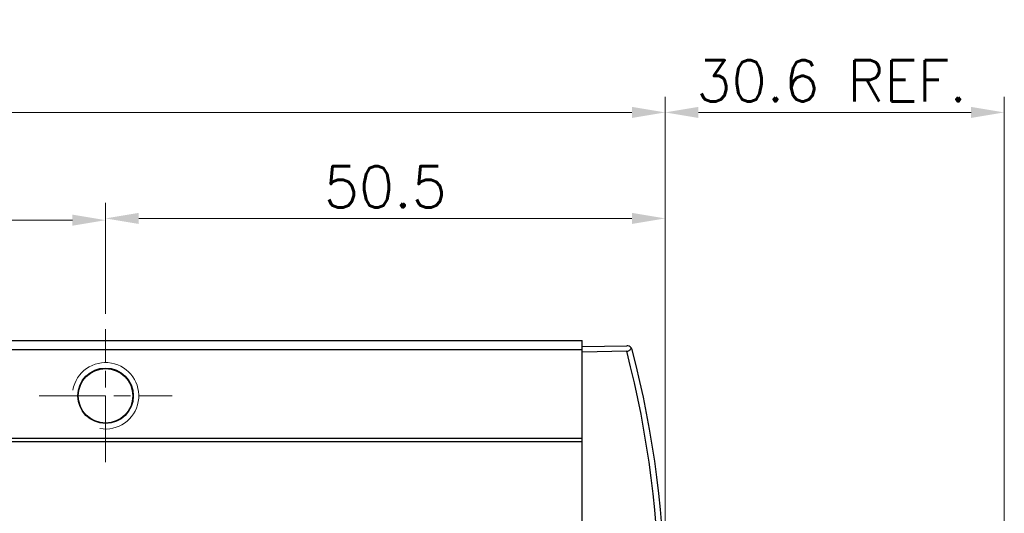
# Model space of a CAD drawing. Header units: inches. Extents: x 0 to 6721, y -3375 to 1330.
# Tile 123 of 196: x 4086 to 4174, y 584 to 629. Entities that reach past the tile are written whole.
import ezdxf

# ---------------------------------------------------------------- set-up
doc = ezdxf.new("R2010")
doc.units = ezdxf.units.IN
doc.header["$MEASUREMENT"] = 0
for name, pattern in [('AM_ISO08W050x2', [9, 6, -0.75, 1.5, -0.75]), ('CENTER', [2, 1.25, -0.25, 0.25, -0.25]), ('SLD-實線', [0])]:
    doc.linetypes.add(name, pattern=pattern)
for name, color, linetype, lineweight in [('AM_0', 7, 'Continuous', 30), ('AM_4', 3, 'Continuous', 15), ('AM_5', 3, 'Continuous', 15), ('AM_7', 4, 'CENTER', 15)]:
    doc.layers.add(name, color=color, linetype=linetype, lineweight=lineweight)
doc.styles.add('尺寸標註', font='romans.shx', dxfattribs={"bigfont": 'CHINESET.SHX'})
doc.dimstyles.new('複本(3) CNS2-1$0', dxfattribs={"dimtxt": 3.7, "dimasz": 3, "dimexe": 1.4, "dimexo": 1.4, "dimgap": 1, "dimtad": 1, "dimtoh": 1, "dimdsep": 46, "dimtxsty": '尺寸標註', "dimcen": 0, "dimclrd": 2, "dimclre": 2, "dimclrt": 3, "dimadec": 0, "dimazin": 2, "dimtp": 0.1, "dimtm": 0.1, "dimtfac": 0.71, "dimtmove": 0, "dimatfit": 0, "dimfxl": 0, "dimlwd": 13, "dimlwe": 13, "dimarcsym": 0})

# ---------------------------------------------------------------- blocks, each defined once
blk = doc.blocks.new('*U19')
at = {"layer": 'AM_0'}
blk.add_circle((1974.716, 2066.377), 2.459, dxfattribs=at)
at = {"layer": 'AM_4'}
blk.add_arc((1974.716, 2066.377), 3, 260, 170, dxfattribs=at)
at = {"layer": 'AM_7', "linetype": 'AM_ISO08W050x2'}
for p, q in [((1974.716, 2060.377), (1974.716, 2072.377)), ((1968.716, 2066.377), (1980.716, 2066.377))]:
    blk.add_line(p, q, dxfattribs=at)
blk = doc.blocks.new('*D284')
at = {"layer": 'AM_5', "color": 2, "lineweight": 13}
for p, q in [((4008.363, 602.382), (4008.363, 612.227)), ((4093.363, 602.382), (4093.363, 612.227)), ((4090.363, 610.827), (4011.363, 610.827))]:
    blk.add_line(p, q, dxfattribs=at)
at = {"layer": 'AM_5', "color": 2}
for points in [[(4011.363, 611.327), (4011.363, 610.327), (4008.363, 610.827)], [(4090.363, 611.327), (4090.363, 610.327), (4093.363, 610.827)]]:
    blk.add_solid(points, dxfattribs=at)
at = {"layer": 'Defpoints', "color": 0}
for p in [(4008.363, 610.827), (4008.363, 600.982), (4093.363, 600.982)]:
    blk.add_point(p, dxfattribs=at)
at = {"layer": 'AM_5', "color": 3, "insert": (4050.863, 613.677), "char_height": 3.7, "attachment_point": 5, "style": '尺寸標註'}
blk.add_mtext('85', dxfattribs=at)
blk = doc.blocks.new('*D296')
at = {"layer": 'AM_5', "color": 2, "lineweight": 13}
for p, q in [((4093.363, 602.382), (4093.363, 612.386)), ((4143.863, 577.382), (4143.863, 612.386)), ((4096.363, 610.986), (4140.863, 610.986))]:
    blk.add_line(p, q, dxfattribs=at)
at = {"layer": 'AM_5', "color": 2}
for points in [[(4096.363, 611.486), (4096.363, 610.486), (4093.363, 610.986)], [(4140.863, 611.486), (4140.863, 610.486), (4143.863, 610.986)]]:
    blk.add_solid(points, dxfattribs=at)
at = {"layer": 'Defpoints', "color": 0}
for p in [(4143.863, 610.986), (4093.363, 600.982), (4143.863, 575.982)]:
    blk.add_point(p, dxfattribs=at)
at = {"layer": 'AM_5', "color": 3, "insert": (4118.613, 613.836), "char_height": 3.7, "attachment_point": 5, "style": '尺寸標註'}
blk.add_mtext('50.5', dxfattribs=at)
blk = doc.blocks.new('*D299')
at = {"layer": 'AM_5', "color": 2, "lineweight": 13}
for p, q in [((4143.863, 577.382), (4143.863, 621.951)), ((4174.476, 583.232), (4174.476, 621.951)), ((4146.863, 620.551), (4171.476, 620.551))]:
    blk.add_line(p, q, dxfattribs=at)
at = {"layer": 'AM_5', "color": 2}
for points in [[(4146.863, 621.051), (4146.863, 620.051), (4143.863, 620.551)], [(4171.476, 621.051), (4171.476, 620.051), (4174.476, 620.551)]]:
    blk.add_solid(points, dxfattribs=at)
at = {"layer": 'Defpoints', "color": 0}
for p in [(4174.476, 620.551), (4174.476, 581.832), (4143.863, 575.982)]:
    blk.add_point(p, dxfattribs=at)
at = {"layer": 'AM_5', "color": 3, "insert": (4158.896, 623.401), "char_height": 3.7, "attachment_point": 5, "style": '尺寸標註'}
blk.add_mtext('30.6 REF.', dxfattribs=at)
blk = doc.blocks.new('*D300')
at = {"layer": 'AM_5', "color": 2, "lineweight": 13}
for p, q in [((3949.363, 577.882), (3949.363, 621.951)), ((4143.863, 577.382), (4143.863, 621.951)), ((3952.363, 620.551), (4140.863, 620.551))]:
    blk.add_line(p, q, dxfattribs=at)
at = {"layer": 'AM_5', "color": 2}
for points in [[(3952.363, 621.051), (3952.363, 620.051), (3949.363, 620.551)], [(4140.863, 621.051), (4140.863, 620.051), (4143.863, 620.551)]]:
    blk.add_solid(points, dxfattribs=at)
at = {"layer": 'Defpoints', "color": 0}
for p in [(4143.863, 620.551), (3949.363, 576.482), (4143.863, 575.982)]:
    blk.add_point(p, dxfattribs=at)
at = {"layer": 'AM_5', "color": 3, "insert": (4046.613, 623.401), "char_height": 3.7, "attachment_point": 5, "style": '尺寸標註'}
blk.add_mtext('194.5', dxfattribs=at)

msp = doc.modelspace()

# ---------------------------------------------------------------- linework, layer by layer
at = {"color": 7, "linetype": 'SLD-實線', "lineweight": 25}
for p, q in [((3966.363, 599.982), (4136.363, 599.982)), ((4136.363, 599.159), (4136.363, 599.982)), ((3966.363, 599.159), (4136.363, 599.159)), ((4136.363, 599.432), (4140.394, 599.502)), ((4136.363, 591.159), (4136.363, 599.159)), ((4140.394, 599.002), (4136.363, 598.931)), ((4141.09, 598.337), (4141.09, 598.336)), ((4142.214, 593.274), (4142.214, 593.274)), ((3966.363, 591.159), (4136.363, 591.159)), ((4136.363, 590.859), (4136.363, 591.159)), ((3966.363, 590.859), (4136.363, 590.859)), ((4136.363, 561.104), (4136.363, 590.859))]:
    msp.add_line(p, q, dxfattribs=at)
msp.add_circle((4093.363, 594.982), 2.5, dxfattribs=at)
for centre, radius, start, end in [((4140.403, 599.002), 0.5, 38.60964, 91), ((4052.354, 575.982), 91, 345.34665, 14.65335), ((4052.363, 575.982), 91.5, 345.34656, 14.65344)]:
    msp.add_arc(centre, radius, start, end, dxfattribs=at)
for points, knots in [([(4140.394, 599.002), (4140.434, 599.005), (4140.515, 599.012), (4140.621, 599.058), (4140.715, 599.134), (4140.771, 599.224), (4140.788, 599.29), (4140.794, 599.314)], [0, 0, 0, 0, 0.186812, 0.373766, 0.558718, 0.838074, 1, 1, 1, 1]), ([(4140.887, 599.128), (4140.886, 599.129), (4140.869, 599.196), (4140.831, 599.255), (4140.794, 599.314)], [0, 0, 0, 0, 0.015496, 1, 1, 1, 1])]:
    msp.add_open_spline(points, degree=3, knots=knots, dxfattribs=at)

# ---------------------------------------------------------------- block references
at = {"layer": 'AM_0'}
msp.add_blockref('*U19', (2118.647, -1471.396), dxfattribs=at)

# ---------------------------------------------------------------- dimensions: what is measured, and where the dimension line sits
at = {"layer": 'AM_5'}
dim = msp.add_linear_dim(base=(4174.476, 620.551), p1=(4143.863, 575.982), p2=(4174.476, 581.832), text='<> REF.', dimstyle='複本(3) CNS2-1$0', override={"dimdec": 1, "dimpost": '', "dimtix": 1}, dxfattribs=at)
dim.commit()
dim.dimension.update_dxf_attribs({"geometry": '*D299', "text_midpoint": (4158.896, 620.551), "dimtype": 160})
for base, p1, p2, picture, middle in [((4143.863, 620.551), (3949.363, 576.482), (4143.863, 575.982), '*D300', (4046.613, 623.401)), ((4008.363, 610.827), (4093.363, 600.982), (4008.363, 600.982), '*D284', (4050.863, 613.677)), ((4143.863, 610.986), (4093.363, 600.982), (4143.863, 575.982), '*D296', (4118.613, 613.836))]:
    dim = msp.add_linear_dim(base=base, p1=p1, p2=p2, dimstyle='複本(3) CNS2-1$0', override={"dimdec": 1, "dimtix": 1}, dxfattribs=at)
    dim.commit()
    dim.dimension.update_dxf_attribs({"geometry": picture, "text_midpoint": middle})

doc.saveas('drawing.dxf')
